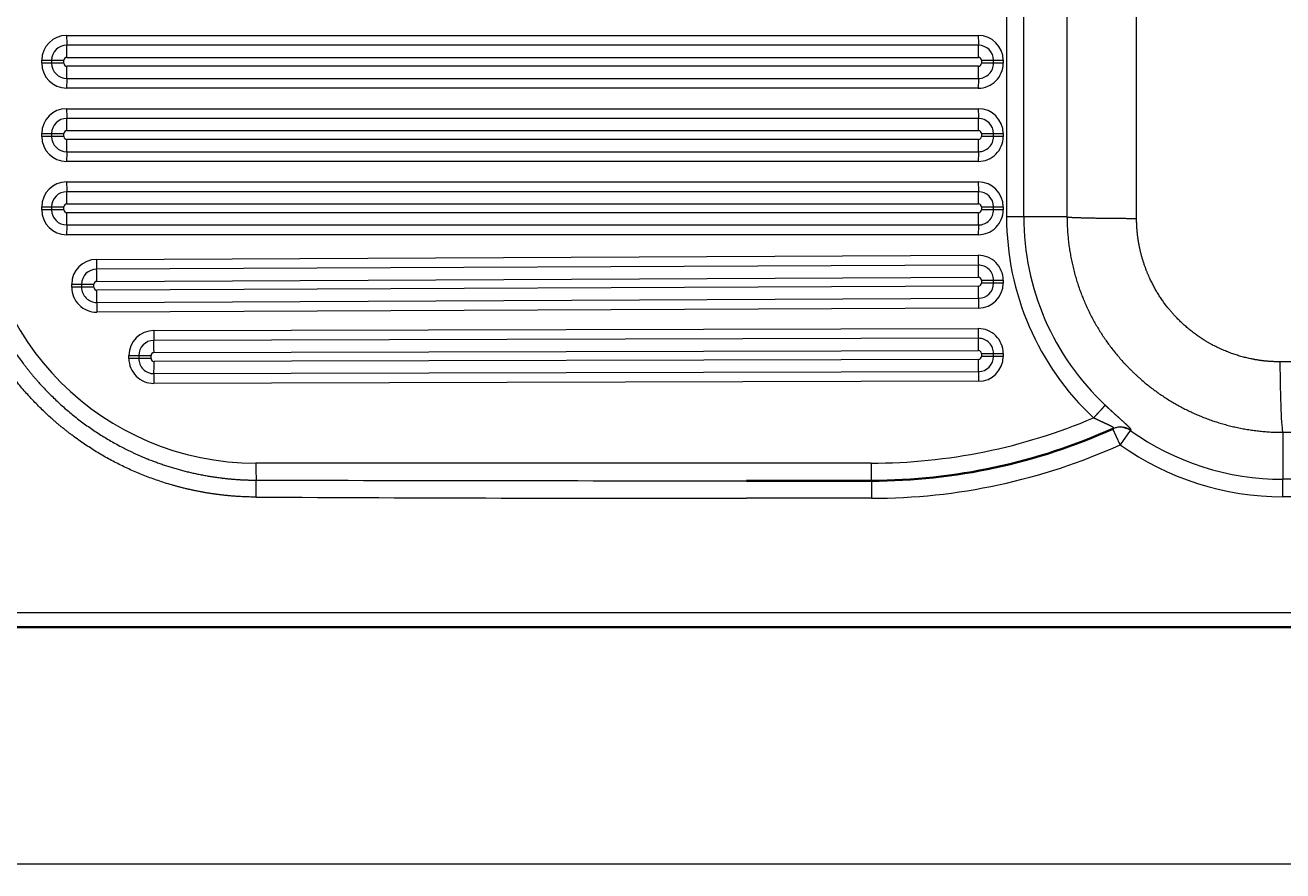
# Model space of a CAD drawing. Extents: x -177 to 1276, y 112 to 1174.
# Tile 2 of 12: x 46 to 475, y 112 to 400. Entities that reach past the tile are written whole.
import ezdxf
from ezdxf.enums import TextEntityAlignment as Align

# ---------------------------------------------------------------- set-up
doc = ezdxf.new("R2010")
doc.units = 0
doc.layers.get('0').update_dxf_attribs({"lineweight": 13})
doc.styles.get("Standard").update_dxf_attribs({"font": 'isocp.shx'})
doc.dimstyles.get("Standard").update_dxf_attribs({"dimtxt": 2.5, "dimasz": 2.5, "dimexe": 1.25, "dimexo": 0.625, "dimtad": 1, "dimcen": 2.5, "dimadec": 0, "dimazin": 0, "dimtfac": 1, "dimtmove": 0, "dimatfit": 0, "dimfxl": 0, "dimarcsym": 0})

# ---------------------------------------------------------------- blocks, each defined once
blk = doc.blocks.new('*D')
at = {"color": 7, "lineweight": 13}
for p, q in [((-36.13, 1053.7), (-149.75, 1053.7)), ((-147.75, 784.7), (-147.75, 1053.7)), ((1175.87, 1053.7), (1222.38, 1053.7)), ((1220.38, 1008.7), (1220.38, 1053.7)), ((-27.13, 1028.7), (-95.31, 1028.7)), ((-93.31, 784.7), (-93.31, 1028.7)), ((-27.13, 1028.7), (-65.44, 1028.7)), ((-63.44, 980.02), (-63.44, 1028.7)), ((-27.13, 1008.7), (-65.44, 1008.7)), ((1166.87, 1008.7), (1222.38, 1008.7)), ((586.37, 784.7), (-149.75, 784.7)), ((586.37, 784.7), (-95.31, 784.7)), ((749.87, 663.53), (749.87, 723.28)), ((749.87, 721.28), (1179.87, 721.28)), ((1179.87, 671.76), (1179.87, 723.28)), ((-36.13, 695.03), (-162.54, 695.03)), ((-160.54, 195.03), (-160.54, 695.03)), ((-36.13, 695.03), (-80.88, 695.03)), ((-78.88, 630.43), (-78.88, 695.03)), ((1175.87, 695.03), (1276.1, 695.03)), ((1274.1, 420.03), (1274.1, 695.03)), ((-36.13, 677.76), (-80.88, 677.76)), ((674.69, 619.55), (766.82, 643.12)), ((846.67, 398.72), (955.42, 498.64)), ((1114.39, 472.21), (1179.87, 472.21)), ((674.77, 420.03), (1276.1, 420.03)), ((629.87, 375.13), (629.87, 164.71)), ((869.87, 377.08), (869.87, 164.71)), ((869.87, 377.08), (869.87, 164.71)), ((-40.13, 208.03), (-40.13, 112.31)), ((1179.87, 208.03), (1179.87, 112.31)), ((1179.87, 208.03), (1179.87, 164.71)), ((-27.13, 195.03), (-162.54, 195.03)), ((629.87, 166.71), (869.87, 166.71)), ((869.87, 166.71), (1179.87, 166.71)), ((-40.13, 114.31), (1179.87, 114.31))]:
    blk.add_line(p, q, dxfattribs=at)
for points in [[(-147.23, 1051.77), (-147.75, 1053.7), (-148.27, 1051.77)], [(1220.89, 1051.77), (1220.38, 1053.7), (1219.86, 1051.77)], [(-92.79, 1026.77), (-93.31, 1028.7), (-93.82, 1026.77)], [(-62.92, 1026.77), (-63.44, 1028.7), (-63.95, 1026.77)], [(-63.95, 1010.63), (-63.44, 1008.7), (-62.92, 1010.63)], [(1219.86, 1010.63), (1220.38, 1008.7), (1220.89, 1010.63)], [(-148.27, 786.63), (-147.75, 784.7), (-147.23, 786.63)], [(-93.82, 786.63), (-93.31, 784.7), (-92.79, 786.63)], [(751.8, 721.79), (749.87, 721.28), (751.8, 720.76)], [(1177.94, 720.76), (1179.87, 721.28), (1177.94, 721.79)], [(-160.02, 693.1), (-160.54, 695.03), (-161.06, 693.1)], [(-78.36, 693.1), (-78.88, 695.03), (-79.4, 693.1)], [(1274.61, 693.1), (1274.1, 695.03), (1273.58, 693.1)], [(-79.4, 679.69), (-78.88, 677.76), (-78.36, 679.69)], [(765.08, 642.14), (766.82, 643.12), (764.82, 643.14)], [(734.66, 635.43), (732.92, 634.45), (734.92, 634.42)], [(1116.32, 472.72), (1114.39, 472.21), (1116.32, 471.69)], [(1177.94, 471.69), (1179.87, 472.21), (1177.94, 472.72)], [(891.99, 439.66), (893.07, 441.35), (891.29, 440.42)], [(1273.58, 421.97), (1274.1, 420.03), (1274.61, 421.97)], [(847.75, 400.41), (846.67, 398.72), (848.45, 399.65)], [(-161.06, 196.97), (-160.54, 195.03), (-160.02, 196.97)], [(631.8, 167.22), (629.87, 166.71), (631.8, 166.19)], [(867.94, 166.19), (869.87, 166.71), (867.94, 167.22)], [(871.8, 167.22), (869.87, 166.71), (871.8, 166.19)], [(1177.94, 166.19), (1179.87, 166.71), (1177.94, 167.22)], [(-38.2, 114.83), (-40.13, 114.31), (-38.2, 113.79)], [(1177.94, 113.79), (1179.87, 114.31), (1177.94, 114.83)]]:
    blk.add_lwpolyline(points, dxfattribs=at)
for s, height, rotation, p, p2 in [('45', 14, 90, (1218.38, 1017.65), (1218.38, 1044.74)), ('20', 14, 90, (-65.44, 980.02), (-65.44, 1007.1)), ('269', 14, 90, (-149.75, 898.18), (-149.75, 940.21)), ('244', 14, 90, (-95.31, 885.68), (-95.31, 927.71)), ('17', 14, 90, (-80.88, 630.43), (-80.88, 657.52)), ('35', 14, 14.3524, (685.11, 624.28), (711.35, 630.99)), ('%%c', 14, 14.3524, (674.19, 621.49), (684.14, 624.03)), ('275', 14, 90, (1272.1, 536.52), (1272.1, 578.55)), ('63', 20, 42.5763, (925.57, 473.93), (954.07, 500.11)), ('%%c', 20, 42.5763, (914.03, 463.33), (924.83, 473.25)), ('500', 14, 90, (-162.54, 424.02), (-162.54, 466.05))]:
    blk.add_text(s, height=height, rotation=rotation, dxfattribs=at).set_placement(p, p2, align=Align.FIT)
for s, p, p2 in [('430', (943.85, 723.28), (985.89, 723.28)), ('65', (1133.59, 474.21), (1160.67, 474.21)), ('240', (728.85, 168.71), (770.89, 168.71)), ('310', (1003.85, 168.71), (1045.89, 168.71)), ('1220', (541.38, 116.31), (598.36, 116.31))]:
    blk.add_text(s, height=14, dxfattribs=at).set_placement(p, p2, align=Align.FIT)
blk = doc.blocks.new('BLOCK37')
at = {"color": 7, "lineweight": 13}
for p, q in [((-189.19, -190), (-189.19, -360)), ((-183.33, -360), (-183.33, -190)), ((-509.63, -298.08), (-198.82, -298.08)), ((-198.79, -301.4), (-509.6, -301.4)), ((-509.56, -305.56), (-198.75, -305.56)), ((-198.75, -308.59), (-509.56, -308.59)), ((-509.6, -312.75), (-198.79, -312.75)), ((-198.82, -316.08), (-509.63, -316.08)), ((-509.63, -323.08), (-198.82, -323.08)), ((-198.79, -326.4), (-509.6, -326.4)), ((-509.56, -330.56), (-198.75, -330.56)), ((-198.75, -333.59), (-509.56, -333.59)), ((-509.6, -337.75), (-198.79, -337.75)), ((-198.82, -341.08), (-509.63, -341.08)), ((-509.63, -348.08), (-198.82, -348.08)), ((-198.79, -351.4), (-509.6, -351.4)), ((-509.56, -355.56), (-198.75, -355.56)), ((-198.75, -358.59), (-509.56, -358.59)), ((-509.6, -362.75), (-198.79, -362.75)), ((-198.82, -366.08), (-509.63, -366.08)), ((-499.46, -374.5), (-198.86, -373.1)), ((-198.82, -376.42), (-499.41, -377.83)), ((-499.35, -381.99), (-198.75, -380.58)), ((-198.75, -383.61), (-499.34, -385.02)), ((-499.36, -389.18), (-198.77, -387.77)), ((-198.78, -391.1), (-499.38, -392.5)), ((-479.95, -398.8), (-198.85, -398.09)), ((-198.8, -401.41), (-479.91, -402.12)), ((-479.86, -406.28), (-198.75, -405.57)), ((-198.75, -408.6), (-479.85, -409.31)), ((-479.88, -413.47), (-198.78, -412.76)), ((-198.8, -416.09), (-479.91, -416.8)), ((-235.38, -444), (-445.11, -444)), ((75, -449.52), (-95, -449.52)), ((-235.27, -456), (-277.84, -456)), ((455, -455.5), (-95, -455.5)), ((-595, -495), (595, -495))]:
    blk.add_line(p, q, dxfattribs=at)
at = {"color": 7, "lineweight": 13, "ltscale": 0.08396}
for p, q in [((-518.13, -306.58), (-514.77, -306.58)), ((-514.77, -307.58), (-518.13, -307.58)), ((-518.13, -331.58), (-514.77, -331.58)), ((-514.77, -332.58), (-518.13, -332.58)), ((-518.13, -356.58), (-514.77, -356.58)), ((-514.77, -357.58), (-518.13, -357.58)), ((-507.91, -383), (-504.56, -383)), ((-504.56, -384), (-507.91, -384)), ((-488.43, -407.3), (-485.07, -407.3)), ((-485.07, -408.3), (-488.43, -408.3))]:
    blk.add_line(p, q, dxfattribs=at)
at = {"color": 7, "lineweight": 13, "ltscale": 0.025}
for p, q in [((-518.13, -307.58), (-518.13, -306.58)), ((-514.77, -306.58), (-514.77, -307.58)), ((-510.57, -307.58), (-510.57, -306.58)), ((-197.73, -306.58), (-197.73, -307.58)), ((-193.62, -307.58), (-193.62, -306.58)), ((-190.33, -306.58), (-190.33, -307.58)), ((-518.13, -332.58), (-518.13, -331.58)), ((-514.77, -331.58), (-514.77, -332.58)), ((-510.57, -332.58), (-510.57, -331.58)), ((-197.73, -331.58), (-197.73, -332.58)), ((-193.62, -332.58), (-193.62, -331.58)), ((-190.33, -331.58), (-190.33, -332.58)), ((-518.13, -357.58), (-518.13, -356.58)), ((-514.77, -356.58), (-514.77, -357.58)), ((-510.57, -357.58), (-510.57, -356.58)), ((-197.73, -356.58), (-197.73, -357.58)), ((-193.62, -357.58), (-193.62, -356.58)), ((-190.33, -356.58), (-190.33, -357.58))]:
    blk.add_line(p, q, dxfattribs=at)
at = {"color": 7, "lineweight": 13, "ltscale": 0.10495}
for p, q in [((-514.77, -306.58), (-510.57, -306.58)), ((-510.57, -307.58), (-514.77, -307.58)), ((-514.77, -331.58), (-510.57, -331.58)), ((-510.57, -332.58), (-514.77, -332.58)), ((-514.77, -356.58), (-510.57, -356.58)), ((-510.57, -357.58), (-514.77, -357.58)), ((-504.56, -383), (-500.36, -383)), ((-500.36, -384), (-504.56, -384)), ((-485.07, -407.3), (-480.87, -407.3)), ((-480.87, -408.3), (-485.07, -408.3))]:
    blk.add_line(p, q, dxfattribs=at)
at = {"color": 7, "lineweight": 13, "ltscale": 0.102884}
for p, q in [((-197.73, -306.58), (-193.62, -306.58)), ((-193.62, -307.58), (-197.73, -307.58)), ((-197.73, -331.58), (-193.62, -331.58)), ((-193.62, -332.58), (-197.73, -332.58)), ((-197.73, -356.58), (-193.62, -356.58)), ((-193.62, -357.58), (-197.73, -357.58)), ((-197.73, -381.6), (-193.62, -381.6)), ((-193.62, -382.6), (-197.73, -382.6)), ((-197.73, -406.59), (-193.62, -406.59)), ((-193.62, -407.59), (-197.73, -407.59))]:
    blk.add_line(p, q, dxfattribs=at)
at = {"color": 7, "lineweight": 13, "ltscale": 0.082307}
for p, q in [((-193.62, -306.58), (-190.33, -306.58)), ((-190.33, -307.58), (-193.62, -307.58)), ((-193.62, -331.58), (-190.33, -331.58)), ((-190.33, -332.58), (-193.62, -332.58)), ((-193.62, -356.58), (-190.33, -356.58)), ((-190.33, -357.58), (-193.62, -357.58)), ((-193.62, -381.6), (-190.33, -381.6)), ((-190.33, -382.6), (-193.62, -382.6)), ((-193.62, -406.59), (-190.33, -406.59)), ((-190.33, -407.59), (-193.62, -407.59))]:
    blk.add_line(p, q, dxfattribs=at)
at = {"color": 7, "lineweight": 13, "ltscale": 0.14664}
blk.add_line((-183.33, -360), (-189.19, -360), dxfattribs=at)
at = {"color": 7, "lineweight": 13, "ltscale": 0.369339}
blk.add_line((-168.55, -360), (-183.33, -360), dxfattribs=at)
at = {"color": 7, "lineweight": 13, "ltscale": 0.024998}
for p, q in [((-197.73, -381.6), (-197.73, -382.6)), ((-193.62, -382.6), (-193.62, -381.6)), ((-190.33, -381.6), (-190.33, -382.6)), ((-507.91, -384), (-507.91, -383)), ((-504.56, -383), (-504.56, -384)), ((-500.36, -384), (-500.36, -383))]:
    blk.add_line(p, q, dxfattribs=at)
at = {"color": 7, "lineweight": 13, "ltscale": 0.024999}
for p, q in [((-488.43, -408.3), (-488.43, -407.3)), ((-485.07, -407.3), (-485.07, -408.3)), ((-480.87, -408.3), (-480.87, -407.3)), ((-197.73, -406.59), (-197.73, -407.59)), ((-193.62, -407.59), (-193.62, -406.59)), ((-190.33, -406.59), (-190.33, -407.59))]:
    blk.add_line(p, q, dxfattribs=at)
at = {"color": 7, "lineweight": 35, "ltscale": 0.005603}
blk.add_line((-152.73, -432.18), (-152.94, -432.27), dxfattribs=at)
at = {"color": 7, "lineweight": 13, "ltscale": 0.15}
for p, q in [((-150.47, -437.74), (-152.94, -432.27)), ((-235.27, -450), (-235.27, -456))]:
    blk.add_line(p, q, dxfattribs=at)
at = {"color": 7, "lineweight": 13, "ltscale": 0.149429}
for p, q in [((-147, -432.87), (-150.47, -437.74)), ((-95, -455.5), (-95, -449.52))]:
    blk.add_line(p, q, dxfattribs=at)
at = {"color": 7, "lineweight": 13, "ltscale": 0.005682}
blk.add_line((-147, -432.87), (-146.79, -432.77), dxfattribs=at)
at = {"color": 7, "lineweight": 13, "ltscale": 0.401033}
blk.add_line((-95, -433.48), (-95, -449.52), dxfattribs=at)
at = {"color": 7, "lineweight": 13, "ltscale": 0.144879}
blk.add_line((-445.06, -455.59), (-445.03, -449.8), dxfattribs=at)
at = {"color": 7, "lineweight": 35}
for p, q in [((-277.84, -450), (-235.27, -450)), ((-595, -500), (595, -500))]:
    blk.add_line(p, q, dxfattribs=at)
at = {"color": 7, "lineweight": 13}
for centre, radius, start, end in [((-46116.91, -275), 45948.43, 359.894009, 0.105992), ((-509.63, -306.58), 8.5, 90.0057, 180.0057), ((-198.83, -306.58), 8.5, 359.9943, 89.9943), ((-509.6, -306.58), 5.17, 90.0057, 180.0057), ((-198.79, -306.58), 5.17, 359.9943, 89.9943), ((-509.63, -307.58), 8.5, 179.9943, 269.9943), ((-509.6, -307.58), 5.17, 179.9943, 269.9943), ((-509.56, -306.58), 1.02, 90.0146, 179.9965), ((-509.56, -307.58), 1.02, 180.0031, 269.9851), ((-198.83, -307.58), 8.5, 270.0057, 0.0057), ((-198.79, -307.58), 5.17, 270.0057, 0.0057), ((-198.75, -306.58), 1.02, 0.0031, 89.9851), ((-198.75, -307.58), 1.02, 270.0146, 359.9965), ((-509.63, -331.58), 8.5, 90.0057, 180.0057), ((-198.83, -331.58), 8.5, 359.9943, 89.9943), ((-509.6, -331.58), 5.17, 90.0057, 180.0057), ((-198.79, -331.58), 5.17, 359.9943, 89.9943), ((-509.63, -332.58), 8.5, 179.9943, 269.9943), ((-509.6, -332.58), 5.17, 179.9943, 269.9943), ((-509.56, -331.58), 1.02, 90.0146, 179.9965), ((-509.56, -332.58), 1.02, 180.0031, 269.9851), ((-198.83, -332.58), 8.5, 270.0057, 0.0057), ((-198.79, -332.58), 5.17, 270.0057, 0.0057), ((-198.75, -331.58), 1.02, 0.0031, 89.9851), ((-198.75, -332.58), 1.02, 270.0146, 359.9965), ((-445.11, -350), 94, 180.0001, 269.9999), ((-509.63, -356.58), 8.5, 90.0057, 180.0057), ((-509.6, -356.58), 5.17, 90.0057, 180.0057), ((-198.83, -356.58), 8.5, 359.9943, 89.9943), ((-198.79, -356.58), 5.17, 359.9943, 89.9943), ((-509.56, -356.58), 1.02, 90.0146, 179.9965), ((-198.75, -356.58), 1.02, 0.0031, 89.9851), ((-509.63, -357.58), 8.5, 179.9943, 269.9943), ((-509.6, -357.58), 5.17, 179.9943, 269.9943), ((-509.56, -357.58), 1.02, 180.0031, 269.9851), ((-198.83, -357.58), 8.5, 270.0057, 0.0057), ((-198.79, -357.58), 5.17, 270.0057, 0.0057), ((-198.75, -357.58), 1.02, 270.0146, 359.9965), ((-95.05, -360), 94.15, 179.9989, 226.7459), ((-95.16, -360), 88.17, 179.9987, 226.7507), ((-499.41, -383), 8.5, 90.2736, 180.0057), ((-198.83, -381.6), 8.5, 359.9942, 90.2622), ((-198.79, -381.6), 5.17, 359.9942, 90.2622), ((-499.38, -383), 5.17, 90.2736, 180.0057), ((-198.75, -381.6), 1.02, 0.0032, 90.2528), ((-499.41, -384), 8.5, 179.9942, 270.2622), ((-499.38, -384), 5.17, 179.9942, 270.2622), ((-499.34, -383), 1.02, 90.2823, 179.9966), ((-499.34, -384), 1.02, 180.0032, 270.2528), ((-198.83, -382.6), 8.5, 270.2736, 0.0057), ((-198.79, -382.6), 5.17, 270.2736, 0.0057), ((-198.75, -382.6), 1.02, 270.2823, 359.9966), ((-198.83, -406.59), 8.5, 359.9943, 90.1391), ((-479.93, -407.3), 8.5, 90.1505, 180.0057), ((-479.89, -407.3), 5.17, 90.1505, 180.0057), ((-198.79, -406.59), 5.17, 359.9943, 90.1391), ((-479.85, -407.3), 1.02, 90.1593, 179.9966), ((-198.75, -406.59), 1.02, 0.0032, 90.1298), ((-479.93, -408.3), 8.5, 179.9943, 270.1391), ((-479.89, -408.3), 5.17, 179.9943, 270.1391), ((-479.85, -408.3), 1.02, 180.0032, 270.1298), ((-198.83, -407.59), 8.5, 270.1505, 0.0057), ((-198.79, -407.59), 5.17, 270.1505, 0.0057), ((-198.75, -407.59), 1.02, 270.1593, 359.9966), ((-235.38, -250), 194, 270, 293.0055), ((-150.49, -437.71), 5.96, 54.1594, 114.2384), ((-150.28, -437.61), 5.96, 54.2228, 114.3088), ((-95, -360), 89.52, 234.4904, 270.001), ((-235.27, -250), 206, 270.0003, 294.3075), ((-95, -360), 95.49, 234.4904, 270.0009), ((-279.11, 66859.09), 67309.09, 269.858764, 270.0010785), ((-279.12, 33223.65), 33679.65, 269.7177, 270.002167)]:
    blk.add_arc(centre, radius, start, end, dxfattribs=at)
at = {"color": 7, "lineweight": 35}
blk.add_arc((-235.27, -250), 200, 270, 294.3078, dxfattribs=at)
at = {"color": 7, "lineweight": 13}
for centre, major_axis, ratio, start_param, end_param in [((-509.56, -298.08), (0, -4), 0.018595, 4.712389, 5.694154), ((-198.75, -298.08), (0, 4), 0.018595, 1.570796, 2.552562), ((-509.65, -305.56), (0, -5), 0.018595, 1.570796, 2.552562), ((-198.84, -305.56), (0, 5), 0.018595, 4.712389, 5.694154), ((-509.65, -308.59), (0, -5), 0.018595, 0.589031, 1.570796), ((-198.84, -308.59), (0, 5), 0.018595, 3.730623, 4.712389), ((-509.56, -316.08), (0, -4), 0.018595, 3.730624, 4.712389), ((-198.75, -316.08), (0, 4), 0.018595, 0.589031, 1.570796), ((-509.56, -323.08), (0, -4), 0.018595, 4.712389, 5.694154), ((-198.75, -323.08), (0, 4), 0.018595, 1.570796, 2.552562), ((-509.65, -330.56), (0, -5), 0.018595, 1.570796, 2.552562), ((-198.84, -330.56), (0, 5), 0.018595, 4.712389, 5.694154), ((-509.65, -333.59), (0, -5), 0.018595, 0.589031, 1.570796), ((-198.84, -333.59), (0, 5), 0.018595, 3.730623, 4.712389), ((-509.56, -341.08), (0, -4), 0.018595, 3.730624, 4.712389), ((-198.75, -341.08), (0, 4), 0.018595, 0.589031, 1.570796), ((-509.56, -348.08), (0, -4), 0.018595, 4.712389, 5.694154), ((-509.65, -355.56), (0, -5), 0.018595, 1.570796, 2.552562), ((-198.75, -348.08), (0, 4), 0.018595, 1.570796, 2.552562), ((-198.84, -355.56), (0, 5), 0.018595, 4.712389, 5.694154), ((-509.65, -358.59), (0, -5), 0.018595, 0.589031, 1.570796), ((-198.84, -358.59), (0, 5), 0.018595, 3.730623, 4.712389), ((-509.56, -366.08), (0, -4), 0.018595, 3.730624, 4.712389), ((-198.75, -366.08), (0, 4), 0.018595, 0.589031, 1.570796), ((-499.38, -374.5), (0.02, -4), 0.018595, 4.712302, 5.694068), ((-198.79, -373.1), (-0.02, 4), 0.018595, 1.57071, 2.552475), ((-198.85, -380.58), (-0.02, 5), 0.018595, 4.712302, 5.694067), ((-499.44, -381.99), (0.02, -5), 0.018595, 1.570709, 2.552475), ((-499.43, -385.02), (0.02, -5), 0.018595, 0.588944, 1.57071), ((-198.84, -383.61), (-0.02, 5), 0.018595, 3.730537, 4.712302), ((-499.3, -392.5), (0.02, -4), 0.018595, 3.730537, 4.712302), ((-198.71, -391.1), (-0.02, 4), 0.018595, 0.588944, 1.570709), ((-198.77, -398.09), (-0.01, 4), 0.018595, 1.570749, 2.552514), ((-479.88, -398.8), (0.01, -4), 0.018595, 4.712341, 5.694107), ((-479.95, -406.28), (0.01, -5), 0.018595, 1.570747, 2.552513), ((-198.85, -405.57), (-0.01, 5), 0.018595, 4.71234, 5.694106), ((-479.94, -409.31), (0.01, -5), 0.018595, 0.588985, 1.570752), ((-198.84, -408.6), (-0.01, 5), 0.018595, 3.730578, 4.712344), ((-95, -408.57), (0.09, -25), 0.039788, 4.746448, 6.195845), ((-479.83, -416.8), (0.01, -4), 0.018595, 3.730577, 4.712343), ((-198.73, -416.09), (-0.01, 4), 0.018595, 0.588984, 1.57075), ((-445, -444), (0, -6), 0.018595, 4.712389, 6.021076), ((-235.27, -444), (0, 6), 0.018595, 1.570796, 3.141593)]:
    blk.add_ellipse(centre, major_axis=major_axis, ratio=ratio, start_param=start_param, end_param=end_param, dxfattribs=at)
for points, knots in [([(-144.86, -360.5), (-144.86, -350.29), (-144.86, -340.05), (-144.87, -329.85), (-144.88, -305.88), (-144.88, -281.89), (-144.88, -268.18), (-144.88, -244.16), (-144.87, -220.16), (-144.86, -210.01), (-144.86, -199.74), (-144.86, -189.5)], [0, 0, 0, 0, 0, 0, 80.365181, 80.365181, 80.365181, 187.653927, 187.653927, 187.653927, 268.270054, 268.270054, 268.270054, 268.270054, 268.270054, 268.270054]), ([(-445.06, -455.59), (-454.61, -455.54), (-464.16, -454.41), (-473.54, -452.2), (-491.64, -445.68), (-507.81, -435.28), (-515.28, -429.18), (-528.7, -415.38), (-538.7, -398.94), (-542.75, -390.17), (-547.15, -376.86), (-549.3, -363.08), (-549.75, -358.73), (-549.97, -354.36), (-549.97, -350)], [0, 0, 0, 0, 0, 0, 67.662997, 67.662997, 67.662997, 135.384253, 135.384253, 135.384253, 203.173502, 203.173502, 203.173502, 234.102671, 234.102671, 234.102671, 234.102671, 234.102671, 234.102671]), ([(-544.49, -350), (-544.49, -359.14), (-543.44, -368.28), (-541.35, -377.26), (-535.15, -394.58), (-525.2, -410.06), (-519.35, -417.19), (-506.14, -429.98), (-490.38, -439.45), (-481.99, -443.26), (-469.53, -447.27), (-456.64, -449.2), (-452.78, -449.59), (-448.9, -449.78), (-445.03, -449.8)], [0, 0, 0, 0, 0, 0, 64.374564, 64.374564, 64.374564, 128.71825, 128.71825, 128.71825, 193.022705, 193.022705, 193.022705, 220.307394, 220.307394, 220.307394, 220.307394, 220.307394, 220.307394]), ([(-168.55, -360), (-168.55, -360.05), (-168.55, -360.09), (-168.55, -360.15), (-168.55, -360.25), (-168.55, -360.34), (-168.55, -360.39), (-168.52, -368.36), (-167.4, -376.35), (-165.2, -384.1), (-159.04, -398.2), (-149.49, -410.24), (-144.24, -415.38), (-132.32, -424.46), (-118.58, -430.27), (-111.22, -432.3), (-103.46, -433.4), (-95.71, -433.48), (-95.48, -433.48), (-95.24, -433.48), (-95, -433.48)], [0, 0, 0, 0, 0, 0, 0.353602, 0.353602, 0.353602, 0.714389, 0.714389, 0.714389, 60.550925, 60.550925, 60.550925, 115.387706, 115.387706, 115.387706, 172.777739, 172.777739, 172.777739, 174.594449, 174.594449, 174.594449, 174.594449, 174.594449, 174.594449]), ([(-168.55, -360), (-168.37, -360.04), (-167.99, -360.08), (-167.4, -360.12), (-164.72, -360.26), (-160.35, -360.36), (-156.78, -360.42), (-152.21, -360.47), (-147.51, -360.49), (-146.63, -360.5), (-145.74, -360.5), (-144.86, -360.5)], [0, 0, 0, 0, 0, 0, 10.391711, 10.391711, 10.391711, 37.725339, 37.725339, 37.725339, 44.030802, 44.030802, 44.030802, 44.030802, 44.030802, 44.030802]), ([(-95.99, -409.43), (-99.48, -409.43), (-103.04, -409.12), (-106.62, -408.47), (-113.51, -406.53), (-120.19, -403.23), (-123.3, -401.31), (-128.41, -397.45), (-132.91, -392.71), (-134.66, -390.58), (-137.99, -385.9), (-140.61, -380.76), (-141.76, -378), (-143.12, -373.87), (-144.01, -369.68), (-144.25, -368.34), (-144.49, -366.67), (-144.65, -365), (-144.68, -364.66), (-144.73, -363.99), (-144.78, -363.32), (-144.79, -362.99), (-144.81, -362.63), (-144.82, -362.27), (-144.82, -362.25), (-144.83, -362.2), (-144.83, -362.16), (-144.83, -362.14), (-144.83, -362.07), (-144.83, -362), (-144.83, -361.96), (-144.84, -361.9), (-144.84, -361.83), (-144.84, -361.81), (-144.84, -361.76), (-144.84, -361.71), (-144.84, -361.69), (-144.84, -361.64), (-144.84, -361.6), (-144.84, -361.57), (-144.84, -361.53), (-144.85, -361.48), (-144.85, -361.46), (-144.85, -361.39), (-144.85, -361.32), (-144.85, -361.27), (-144.85, -361.18), (-144.85, -361.09), (-144.85, -361.05), (-144.85, -360.91), (-144.85, -360.78), (-144.86, -360.68), (-144.86, -360.59), (-144.86, -360.5)], [0, 0, 0, 0, 0, 0, 30.864882, 30.864882, 30.864882, 59.565118, 59.565118, 59.565118, 80.290442, 80.290442, 80.290442, 102.565904, 102.565904, 102.565904, 112.934686, 112.934686, 112.934686, 115.549361, 115.549361, 115.549361, 118.164037, 118.164037, 118.164037, 118.34087, 118.34087, 118.34087, 118.517704, 118.517704, 118.517704, 118.881843, 118.881843, 118.881843, 119.058689, 119.058689, 119.058689, 119.235536, 119.235536, 119.235536, 119.412363, 119.412363, 119.412363, 119.589189, 119.589189, 119.589189, 119.942807, 119.942807, 119.942807, 120.296424, 120.296424, 120.296424, 120.995273, 120.995273, 120.995273, 120.995273, 120.995273, 120.995273]), ([(75.15, -409.55), (66.73, -409.56), (58.36, -409.56), (49.99, -409.56), (32.04, -409.54), (13.71, -409.52), (3.73, -409.51), (-14.59, -409.48), (-33.39, -409.45), (-42.08, -409.45), (-54.34, -409.44), (-66.66, -409.43), (-70.35, -409.43), (-75.86, -409.43), (-81.38, -409.43), (-83.2, -409.43), (-86.86, -409.43), (-90.51, -409.43), (-92.34, -409.43), (-94.17, -409.43), (-95.99, -409.43)], [0, 0, 0, 0, 0, 0, 75.350484, 75.350484, 75.350484, 160.850236, 160.850236, 160.850236, 230.775104, 230.775104, 230.775104, 260.570225, 260.570225, 260.570225, 275.313929, 275.313929, 275.313929, 290.057633, 290.057633, 290.057633, 290.057633, 290.057633, 290.057633]), ([(-155.57, -424.22), (-155.6, -424.26), (-155.67, -424.35), (-155.78, -424.47), (-156.32, -425.08), (-157.22, -426.07), (-157.95, -426.86), (-158.73, -427.69), (-159.51, -428.52), (-159.52, -428.53), (-159.54, -428.55), (-159.56, -428.57)], [0, 0, 0, 0, 0, 0, 2.776015, 2.776015, 2.776015, 10.702683, 10.702683, 10.702683, 10.878712, 10.878712, 10.878712, 10.878712, 10.878712, 10.878712]), ([(-146.79, -432.77), (-146.72, -432.74), (-146.7, -432.65), (-146.76, -432.52), (-147.12, -432.01), (-147.94, -431.2), (-148.61, -430.58), (-149.99, -429.32), (-151.51, -427.96), (-152.26, -427.28), (-153.38, -426.26), (-154.5, -425.22), (-154.86, -424.89), (-155.21, -424.56), (-155.57, -424.22)], [0, 0, 0, 0, 0, 0, 4.0212, 4.0212, 4.0212, 11.942647, 11.942647, 11.942647, 19.447106, 19.447106, 19.447106, 22.93233, 22.93233, 22.93233, 22.93233, 22.93233, 22.93233]), ([(-152.73, -432.18), (-152.67, -432.15), (-152.63, -432.1), (-152.64, -432.04), (-152.78, -431.85), (-153.2, -431.59), (-153.55, -431.4), (-154.4, -430.98), (-155.39, -430.52), (-155.95, -430.26), (-157, -429.78), (-158.08, -429.28), (-158.57, -429.04), (-159.06, -428.81), (-159.56, -428.57)], [0, 0, 0, 0, 0, 0, 2.08043, 2.08043, 2.08043, 5.807333, 5.807333, 5.807333, 10.290281, 10.290281, 10.290281, 14.045339, 14.045339, 14.045339, 14.045339, 14.045339, 14.045339]), ([(-95, -433.48), (-84.07, -433.44), (-73.18, -433.4), (-62.35, -433.37), (-41.88, -433.31), (-21.85, -433.26), (-12.47, -433.24), (7.79, -433.19), (27.46, -433.17), (37.93, -433.16), (51.6, -433.15), (65.26, -433.15), (68.5, -433.15), (71.75, -433.15), (75, -433.16)], [0, 0, 0, 0, 0, 0, 72.635636, 72.635636, 72.635636, 138.510367, 138.510367, 138.510367, 216.53566, 216.53566, 216.53566, 240.78437, 240.78437, 240.78437, 240.78437, 240.78437, 240.78437])]:
    blk.add_open_spline(points, degree=5, knots=knots, dxfattribs=at)

msp = doc.modelspace()

# ---------------------------------------------------------------- block references
at = {"lineweight": 0}
msp.add_blockref('BLOCK37', (569.869, 695.034), dxfattribs=at)

# ---------------------------------------------------------------- dimensions: what is measured, and where the dimension line sits
at = {"color": 0, "lineweight": 0}
for base, p1, p2, angle, middle, dimtype in [((-160.543, 695.034), (-25.131, 195.034), (-34.131, 695.034), 89.99952, (-160.543, 445.034), 160), ((-40.131, 114.312), (1179.869, 210.034), (-40.131, 210.034), 180, (569.869, 114.312), 161), ((629.869, 166.707), (869.869, 379.084), (629.869, 377.134), 179.99905, (749.869, 166.707), 160), ((869.869, 166.707), (1179.869, 210.034), (869.869, 379.084), 179.99905, (1024.869, 166.707), 160), ((749.869, 721.275), (1179.869, 669.759), (749.869, 661.534), 179.99905, (964.869, 721.275), 160), ((-78.882, 677.7586), (-34.1307, 695.0338), (-34.1307, 677.7586), 270, (-78.882, 643.9789), 161), ((1114.39, 472.206), (1179.869, 482.206), (1114.39, 482.206), 180, (1147.13, 472.206), 161), ((1274.096, 695.034), (672.769, 420.034), (1173.869, 695.034), 89.99952, (1274.096, 557.534), 160), ((-147.75, 784.698), (-34.131, 1053.698), (588.369, 784.698), 269.99857, (-147.75, 919.198), 160), ((-93.305, 784.698), (-25.131, 1028.698), (588.369, 784.698), 269.99857, (-93.305, 906.698), 160), ((-63.437, 1008.698), (-25.131, 1028.698), (-25.131, 1008.698), 269.99857, (-63.437, 993.56), 160), ((1220.376, 1008.698), (1173.869, 1053.698), (1164.869, 1008.698), 269.99857, (1220.376, 1031.198), 160)]:
    dim = msp.add_linear_dim(base=base, p1=p1, p2=p2, angle=angle, dimstyle='Standard', dxfattribs=at)
    dim.commit()
    dim.dimension.update_dxf_attribs({"geometry": '*D', "text_midpoint": middle, "dimtype": dimtype})
for p1, p2, middle in [((766.823, 643.122), (732.916, 634.446), (693.268, 624.301)), ((846.673, 398.722), (893.065, 441.346), (935.403, 480.245))]:
    dim = msp.add_diameter_dim_2p(p1=p1, p2=p2, dimstyle='Standard', dxfattribs=at)
    dim.commit()
    dim.dimension.update_dxf_attribs({"geometry": '*D', "text_midpoint": middle, "dimtype": 163})

doc.saveas('drawing.dxf')
